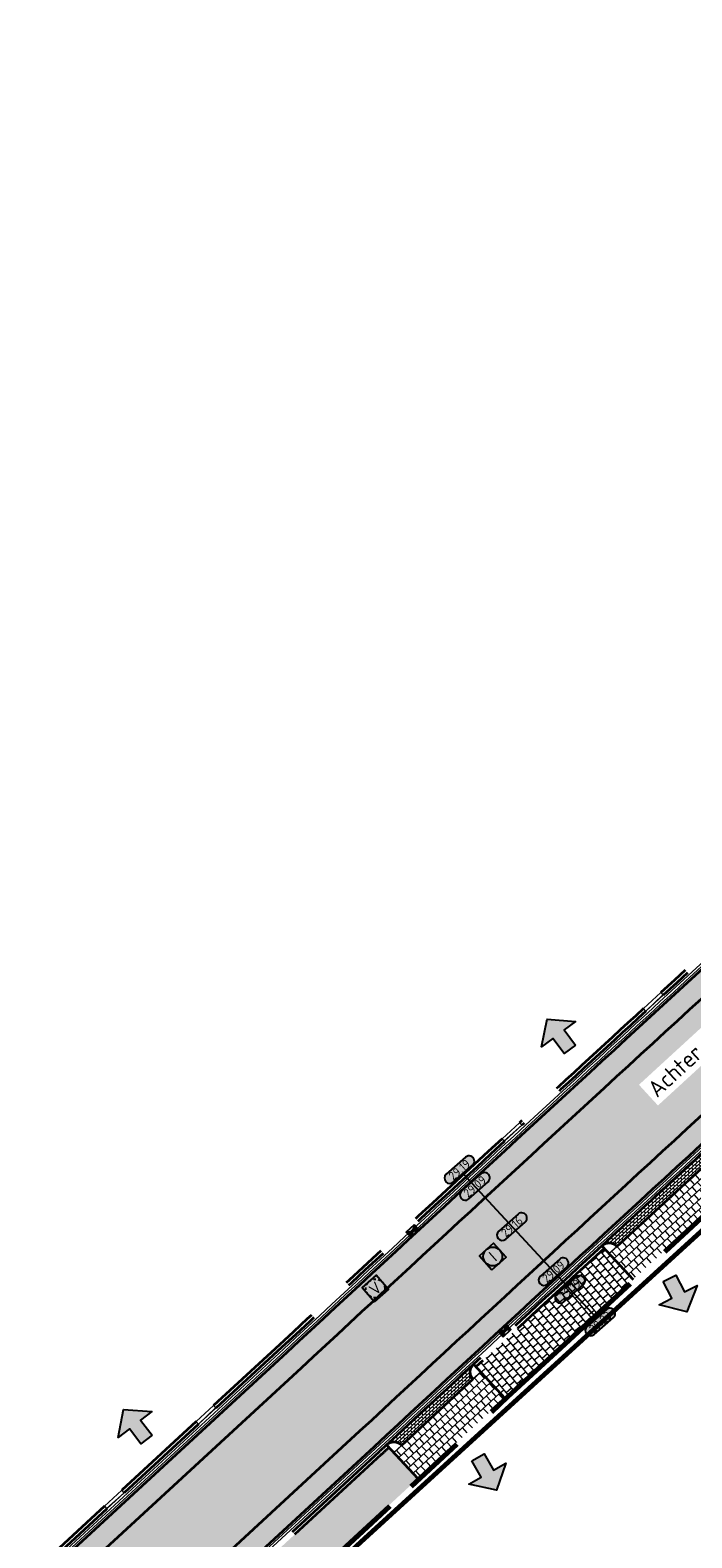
# Model space of a CAD drawing. Header units: metres. Extents: x 199937 to 201628, y 374508 to 375260.
# Tile 111 of 183: x 201421 to 201449, y 374797 to 374861. Entities that reach past the tile are written whole.
import ezdxf
from ezdxf.enums import TextEntityAlignment as Align

# ---------------------------------------------------------------- set-up
doc = ezdxf.new("R2010")
doc.units = ezdxf.units.M
doc.set_wipeout_variables(frame=1)
for name, pattern in [('HIDDENX2', [0.75, 0.5, -0.25]), ('VH-OPSLUITBAND_100X200', [16, 8, -2, 4, -2]), ('VH-TROTTOIRBAND_130-150', [15, 5, -2, 2, -2, 2, -2]), ('XX-PROJECTGRENS', [18, 12, -3, 0, -3])]:
    doc.linetypes.add(name, pattern=pattern)
doc.layers.add('000___INRIT-PIJL', color=252, linetype='Continuous')
for name, color, linetype, lineweight in [('B-WE-RI-VWA_RIOOLPUT_VALPUT-S', 20, 'Continuous', 25), ('N-WE-OG-HOOGTELIJN-G', 7, 'Continuous', 25), ('N-WE-RI-ITR_RIOOLPUT-S', 84, 'Continuous', 25), ('N-WE-RI-KOLK-S', 7, 'Continuous', 25), ('N-WE-VH-GOOT-G', 170, 'Continuous', 35), ('N-WE-VH-KANTOPSLUITING_OPSLUITBAND_100X200-G', 150, 'VH-OPSLUITBAND_100X200', 35), ('N-WE-VH-KANTOPSLUITING_TROTTOIRBAND_130 150-G', 210, 'VH-TROTTOIRBAND_130-150', 35), ('N-WE-VH-KANTOPSLUITING_TROTTOIRBAND_130 150_250_HOEKBLOK-S', 210, 'Continuous', 25), ('N-WE-VH-KANTOPSLUITING_TROTTOIRBAND_130 150_250_INRITVERLOOPBAND-G', 210, 'VH-TROTTOIRBAND_130-150', 35), ('N-WE-VH-KANTOPSLUITING_TROTTOIRBAND_130 150_250_INRITVERLOOPBAND-S', 210, 'Continuous', 25), ('N-WE-VH-KANTVERHARDING_STREKLAAG-G', 60, 'Continuous', 18), ('N-WE-VH-VERHARDING_BETONSTRAATSTEEN-G', 252, 'Continuous', 35), ('N-WE-VH-VERHARDING_TEGEL-A', 252, 'Continuous', 18), ('N-WE-VH-VERHARDING_TEGEL-G', 252, 'Continuous', 35), ('X-XX-AL-HOOGTELABEL-S', 7, 'Continuous', 25), ('X-XX-AL-T35', 50, 'Continuous', 35)]:
    doc.layers.add(name, color=color, linetype=linetype, lineweight=lineweight)
doc.layers.add('N-WE-KG-GRENS_PROJECT-G', color=7, linetype='XX-PROJECTGRENS', lineweight=35, transparency=0.45)
for name, color, linetype, lineweight, true_color in [('N-WE-VH-VERHARDING_BETONSTRAATSTEEN_GRIJS-A', 7, 'Continuous', 18, 0xa6a6a6), ('N-WE-VH-VERHARDING_BETONSTRAATSTEEN_HEIDE-A', 7, 'Continuous', 0, 0x986657), ('N-WE-VH-VERHARDING_BETONSTRAATSTEEN_ROOD-A', 7, 'Continuous', 0, 0xa92c0a)]:
    doc.layers.add(name, color=color, linetype=linetype, lineweight=lineweight, true_color=true_color)
doc.styles.add('NLCS-ISO', font='NLCS-ISO.ttf')
doc.styles.add('NLCS-ISO-ANNOTATIEF-T18', font='NLCS-ISO.ttf', dxfattribs={"height": 1.8})
doc.styles.add('NLCS-ISO-M200-T35', font='NLCS-ISO.ttf', dxfattribs={"height": 0.7000000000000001})
pattern_1 = [(131.98840534, (0, 0), (-0.2965746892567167, 0.01560300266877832), [0.63, -0.21]), (41.98840533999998, (-0.312177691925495, -0.2809716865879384), (-0.2965746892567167, 0.01560300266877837), [0.63, -0.21])]
pattern_2 = [(39.8044501, (201324.2607280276, 374708.3205235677), (0.1344447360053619, 0.307285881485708), [0.3, -0.3]), (129.8044501, (201324.2607280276, 374708.3205235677), (-0.2304701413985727, -0.1920508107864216), [])]

# ---------------------------------------------------------------- blocks, each defined once
blk = doc.blocks.new('inrit')
h = blk.add_hatch(color=256)
h.dxf.hatch_style = 1
h.paths.add_polyline_path([(0.3000000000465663, 1), (-0.300000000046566, 1), (-0.3000000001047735, 1.799999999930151), (-0.900000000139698, 1.799999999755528), (-2.328301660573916e-10, 2.599999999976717), (0.9000000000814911, 1.799999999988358), (0.2999999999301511, 1.799999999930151)])
at = {"color": 3, "flags": 128}
blk.add_lwpolyline([(0.3000000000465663, 1), (-0.300000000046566, 1), (-0.3000000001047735, 1.799999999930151), (-0.900000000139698, 1.799999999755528), (-2.328301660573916e-10, 2.599999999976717), (0.9000000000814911, 1.799999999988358), (0.2999999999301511, 1.799999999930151), (0.3000000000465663, 1)], dxfattribs=at)
blk = doc.blocks.new('SVH-TROTTOIRBAND HOEKBLOK_130 150X250_R450_H90UITW_HD-MM')
at = {"linetype": 'Continuous', "lineweight": 0}
for q in [(450.0000000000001, 449.9999999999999), (0, 0)]:
    blk.add_line((8.266365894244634e-14, 450), q, dxfattribs=at)
for radius in [450, 430]:
    blk.add_arc((8.266365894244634e-14, 450), radius, 270, 0, dxfattribs=at)
blk = doc.blocks.new('SVH-TROTTOIRBAND INRITVERLOOPBAND_130 150X250_LINKS_L1000_HD-MM')
at = {"linetype": 'Continuous', "lineweight": 0}
blk.add_line((0, 20), (1000, 1.13686837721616e-13), dxfattribs=at)
blk.add_lwpolyline([(0, 0), (1000, 1.13686837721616e-13), (1000, 150.0000000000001), (0, 150)], close=True, dxfattribs=at)
blk = doc.blocks.new('SVH-TROTTOIRBAND INRITVERLOOPBAND_130 150X250_RECHTS_L1000_HD-MM')
at = {"linetype": 'Continuous', "lineweight": 0}
blk.add_line((0, 20), (-1000, 1.13686837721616e-13), dxfattribs=at)
blk.add_lwpolyline([(0, 0), (-1000, 1.13686837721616e-13), (-1000, 150.0000000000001), (0, 150)], close=True, dxfattribs=at)
blk = doc.blocks.new('SRI-PUT_INSPECTIE-SO')
at = {"lineweight": -3, "flags": 128}
blk.add_lwpolyline([(-1.999999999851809, -2.000000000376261), (2.000000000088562, -2.000000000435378), (2.000000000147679, 1.999999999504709), (-2.00000000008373, 1.999999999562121)], close=True, dxfattribs=at)
at = {"lineweight": -3, "ltscale": 1.5}
blk.add_circle((0, -7.105427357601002e-14), 1.999999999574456, dxfattribs=at)
at = {"ltscale": 0.1, "style": 'NLCS-ISO'}
blk.add_text('I', height=2.5, dxfattribs=at).set_placement((-0.002795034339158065, -0.007140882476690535), align=Align.MIDDLE_CENTER)
blk = doc.blocks.new('SRI-PUT_VALPUT-SO')
at = {"lineweight": -3, "flags": 128}
blk.add_lwpolyline([(-1.999999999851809, -2.00000000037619), (2.000000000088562, -2.000000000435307), (2.000000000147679, 1.99999999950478), (-2.00000000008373, 1.999999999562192)], close=True, dxfattribs=at)
at = {"linetype": 'HIDDENX2', "lineweight": -3, "ltscale": 0.25}
blk.add_circle((0, 0), 1.999999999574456, dxfattribs=at)
at = {"ltscale": 0.1, "style": 'NLCS-ISO'}
blk.add_text('V', height=2.5, dxfattribs=at).set_placement((-0.002795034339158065, -0.007140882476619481), align=Align.MIDDLE_CENTER)
blk = doc.blocks.new('*U283')
h = blk.add_hatch(color=253)
h.dxf.hatch_style = 1
edge = h.paths.add_edge_path()
edge.add_line((2.726055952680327, 1.132202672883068), (-2.726055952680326, 1.132202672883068))
edge.add_arc((-2.726055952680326, 0), 1.132202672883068, 90, 270)
edge.add_line((-2.726055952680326, -1.132202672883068), (2.726055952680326, -1.132202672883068))
edge.add_arc((2.726055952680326, 3.697785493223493e-32), 1.132202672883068, 270, 450)
blk.add_lwpolyline([(2.726055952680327, 1.132202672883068), (-2.726055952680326, 1.132202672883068, 0.9999999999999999), (-2.726055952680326, -1.132202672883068), (2.726055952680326, -1.132202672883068, 0.9999999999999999)], format="xyb", close=True)
at = {"style": 'NLCS-ISO-ANNOTATIEF-T18'}
blk.add_attdef('HGT', text='', height=1.8, dxfattribs=at).set_placement((-0.002853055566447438, -0.0004570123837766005), align=Align.MIDDLE_CENTER)
blk = doc.blocks.new('N-SRI-KOLK_STRAAT_450X300-SO')
h = blk.add_hatch(color=256)
h.dxf.hatch_style = 1
h.paths.add_polyline_path([(-7.127631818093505e-14, 0.7499999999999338), (-1.125000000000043, 1.49999999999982), (-1.125000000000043, 4.75175454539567e-14)])
h.paths.add_polyline_path([(1.1249999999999, 4.75175454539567e-14), (1.1249999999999, 1.49999999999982), (-7.122080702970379e-14, 0.7499999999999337)])
for p, q in [((-1.125000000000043, 4.75175454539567e-14), (1.1249999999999, 1.49999999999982)), ((1.1249999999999, 4.75175454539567e-14), (-1.125000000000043, 1.49999999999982))]:
    blk.add_line(p, q)
at = {"flags": 128}
blk.add_lwpolyline([(-1.125000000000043, 4.75175454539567e-14), (1.1249999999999, 4.75175454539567e-14), (1.1249999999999, 1.49999999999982), (-1.125000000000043, 1.49999999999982)], close=True, dxfattribs=at)

msp = doc.modelspace()

# ---------------------------------------------------------------- hatches: boundary and pattern name
at = {"layer": 'N-WE-VH-VERHARDING_BETONSTRAATSTEEN_GRIJS-A'}
h = msp.add_hatch(dxfattribs=at)
h.set_pattern_fill('AVH-GRI_BSS_KEIFRMT_HALFST-SO', color=256, angle=132.5777054, pattern_type=2)
h.set_pattern_definition([(132.5777054, (201445.6558950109, 374809.0059632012), (-0.148359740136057, 0.006275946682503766), [0.105, -0.105]), (222.5777054, (201445.6558950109, 374809.0059632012), (0.07104189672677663, -0.0773178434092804), [])])
h.paths.add_polyline_path([(201451.9556251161, 374814.8072916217, -0.4142135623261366), (201451.9825220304, 374815.4431190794, 0.0005290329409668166), (201445.3507292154, 374809.3366803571, -0.4142135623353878), (201445.9866121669, 374809.3111289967)])
h = msp.add_hatch(dxfattribs=at)
h.set_pattern_fill('AVH-GRI_BSS_KEIFRMT_HALFST-SO', color=256, angle=132.7984486, pattern_type=2)
h.set_pattern_definition([(132.7984486, (201436.5426964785, 374800.5722297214), (-0.1483828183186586, 0.00570431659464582), [0.105, -0.105]), (222.7984486, (201436.5426964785, 374800.5722297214), (0.07133925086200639, -0.07704356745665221), [])])
h.paths.add_polyline_path([(201439.8936879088, 374803.6791441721, -0.4142135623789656), (201439.91813498, 374804.3150705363, 0.0002946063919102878), (201436.236567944, 374800.9020559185, -0.4142135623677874), (201436.8725226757, 374800.878358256)])
at = {"layer": 'N-WE-VH-VERHARDING_BETONSTRAATSTEEN_HEIDE-A', "true_color": 0x986657}
h = msp.add_hatch(dxfattribs=at)
h.set_pattern_fill('AVH-HEI_BSS_KEIFRMT_KEPER-SO', color=25, scale=2, angle=131.98840534, pattern_type=2)
h.set_pattern_definition(pattern_1)
edge = h.paths.add_edge_path()
edge.add_line((201484.8169957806, 374850.9099111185), (201484.2385597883, 374851.5994248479))
edge.add_arc((202028.4027777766, 374196.8057144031), 851.3926822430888, 129.7281674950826, 131.4353428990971)
edge.add_arc((204334.3267325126, 371678.468340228), 4265.852602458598, 132.2706193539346, 132.8719117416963)
edge.add_line((201432.0041286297, 374804.8115601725), (201422.4542805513, 374795.9921764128))
edge.add_line((201422.4542805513, 374795.9921764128), (201423.0648873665, 374795.3309961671))
edge.add_line((201423.0648873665, 374795.3309961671), (201432.61559587, 374804.1511745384))
edge.add_arc((204334.326732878, 371678.4683398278), 4264.952603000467, 132.2707075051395, 132.8719274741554, ccw=False)
edge.add_arc((202028.4027781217, 374196.8057139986), 850.4926827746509, 129.7278867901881, 131.434901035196, ccw=False)
h = msp.add_hatch(dxfattribs=at)
h.set_pattern_fill('AVH-HEI_BSS_KEIFRMT_KEPER-SO', color=25, scale=2, angle=131.98840534, pattern_type=2)
h.set_pattern_definition(pattern_1)
edge = h.paths.add_edge_path()
edge.add_line((201487.737937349, 374847.4280577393), (201487.1595012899, 374848.1175715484))
edge.add_arc((202028.402778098, 374196.8057139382), 846.847932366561, 129.7267439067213, 131.4331039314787)
edge.add_arc((204334.3267334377, 371678.4683392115), 4261.307853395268, 132.2710652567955, 132.8719912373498)
edge.add_line((201435.0918695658, 374801.4767966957), (201425.5376756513, 374792.6533995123))
edge.add_line((201425.5376756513, 374792.6533995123), (201426.1482824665, 374791.9922192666))
edge.add_line((201426.1482824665, 374791.9922192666), (201435.7033372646, 374800.816411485))
edge.add_arc((204334.3267344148, 371678.4683381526), 4260.407854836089, 132.2711537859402, 132.8720069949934, ccw=False)
edge.add_arc((202028.402777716, 374196.8057143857), 845.9479317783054, 129.7264601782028, 131.432658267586, ccw=False)
at = {"layer": 'N-WE-VH-VERHARDING_BETONSTRAATSTEEN_ROOD-A'}
h = msp.add_hatch(dxfattribs=at)
h.set_pattern_fill('AVH-ROO_BSS_KEIFRMT_KEPER-SO', color=36, scale=2, angle=86.98840534, pattern_type=2)
h.set_pattern_definition([(86.98840534, (201425.5376756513, 374792.6533995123), (-0.1986769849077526, 0.2207429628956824), [0.63, -0.21]), (356.98840534, (201425.1182557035, 374792.6754654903), (-0.1986769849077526, 0.2207429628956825), [0.63, -0.21])])
edge = h.paths.add_edge_path()
edge.add_line((201487.1595012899, 374848.1175715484), (201484.8169957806, 374850.9099111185))
edge.add_arc((202028.4027780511, 374196.8057140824), 850.4926826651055, 129.727886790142, 131.4349010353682)
edge.add_arc((204334.3267329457, 371678.4683397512), 4264.952603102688, 132.2707075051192, 132.8719274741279)
edge.add_line((201432.6155958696, 374804.151174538), (201423.0648873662, 374795.3309961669))
edge.add_line((201423.0648873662, 374795.3309961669), (201423.1139904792, 374795.2778260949))
edge.add_line((201423.1139904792, 374795.2778260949), (201425.5376756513, 374792.6533995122))
edge.add_line((201425.5376756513, 374792.6533995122), (201435.0918695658, 374801.4767966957))
edge.add_arc((204334.3267345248, 371678.4683380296), 4261.307855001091, 132.2710652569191, 132.8719912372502, ccw=False)
edge.add_arc((202028.4027779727, 374196.8057140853), 846.847932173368, 129.7267439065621, 131.4331039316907, ccw=False)
at = {"layer": 'N-WE-VH-VERHARDING_TEGEL-A'}
h = msp.add_hatch(dxfattribs=at)
h.set_pattern_fill('AVH-TEGEL_300X300_HALFST-SO', color=256, angle=132.5777054, pattern_type=2)
h.set_pattern_definition([(132.5777054, (201445.6558950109, 374809.0059632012), (-0.3134309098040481, 0.1194197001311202), [0.3, -0.3]), (222.5777054, (201445.6558950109, 374809.0059632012), (0.2029768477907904, -0.2209081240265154), [])])
h.paths.add_polyline_path([(201453.3018715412, 374814.0072162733), (201452.2869873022, 374815.1117568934), (201451.9556251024, 374814.8072916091), (201445.9866121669, 374809.3111289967), (201445.6558950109, 374809.0059632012), (201446.6731143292, 374807.9035726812, -0.0005290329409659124)])
h = msp.add_hatch(dxfattribs=at)
h.set_pattern_fill('AVH-TEGEL_300X300_HALFST-SO', color=256, scale=5, angle=39.8044501, pattern_type=2)
h.set_pattern_definition(pattern_2)
edge = h.paths.add_edge_path()
edge.add_line((201440.0200481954, 374804.2050082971), (201441.2472086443, 374802.8800595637))
edge.add_arc((202459.0619198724, 373708.9785545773), 1494.177796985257, 132.6529372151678, 132.9364807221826, ccw=False)
edge.add_line((201446.6731143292, 374807.9035726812), (201445.4524511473, 374809.2264413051))
edge.add_arc((204334.3267230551, 371678.4683504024), 4259.957838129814, 132.6989508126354, 132.7984485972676)
h = msp.add_hatch(dxfattribs=at)
h.set_pattern_fill('AVH-TEGEL_300X300_HALFST-SO', color=256, angle=132.7984486, pattern_type=2)
h.set_pattern_definition([(132.7984486, (201436.5426964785, 374800.5722297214), (-0.3138886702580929, 0.1182112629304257), [0.3, -0.3]), (222.7984486, (201436.5426964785, 374800.5722297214), (0.203826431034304, -0.2201244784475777), [])])
h.paths.add_polyline_path([(201441.2431737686, 374802.8844160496), (201440.223913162, 374803.9849195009), (201439.8936879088, 374803.6791441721), (201436.8725226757, 374800.878358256), (201436.5426964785, 374800.5722297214), (201437.5631249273, 374799.4728090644, -0.000294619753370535)])
h = msp.add_hatch(dxfattribs=at)
h.set_pattern_fill('AVH-TEGEL_300X300_HALFST-SO', color=256, scale=5, angle=39.8044501, pattern_type=2)
h.set_pattern_definition(pattern_2)
edge = h.paths.add_edge_path()
edge.add_line((201437.5631249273, 374799.4728090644), (201436.3386107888, 374800.7921138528))
edge.add_arc((204334.3255808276, 371678.4695810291), 4259.956159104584, 132.865967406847, 132.8720148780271)
edge.add_line((201436.0090711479, 374800.486218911), (201417.4942435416, 374783.3875835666))
edge.add_arc((201147.762117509, 375075.4481212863), 397.561036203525, 310.67592096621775, 312.723981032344, ccw=False)
edge.add_line((201406.8843439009, 374773.9345240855), (201408.0575474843, 374772.5693889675))
edge.add_arc((201147.762651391, 375075.4475157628), 399.3602291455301, 310.6759194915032, 312.7239783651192)
edge.add_line((201418.7154571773, 374782.0652230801), (201437.23200691, 374799.1654488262))
edge.add_arc((204334.3331770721, 371678.4613971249), 4258.167325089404, 132.8659674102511, 132.8720464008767, ccw=False)

# ---------------------------------------------------------------- linework, layer by layer
at = {"layer": 'N-WE-KG-GRENS_PROJECT-G', "const_width": 0.2}
msp.add_lwpolyline([(201477.6041772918, 374835.5521316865), (201435.0933453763, 374796.7361576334), (201418.4949586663, 374781.278803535), (201402.4598047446, 374767.3407086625), (201365.1921875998, 374735.9809668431, -0.05789403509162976)], format="xyb", dxfattribs=at)
at = {"layer": 'N-WE-OG-HOOGTELIJN-G'}
msp.add_lwpolyline([(201439.4978949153, 374812.3643016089), (201445.0922335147, 374806.3079590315)], dxfattribs=at)
at = {"layer": 'N-WE-VH-GOOT-G'}
for points in [[(201485.0080309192, 374852.2381277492, 0.007742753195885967), (201464.9728576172, 374835.0973596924, 0.002623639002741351), (201432.0041286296, 374804.8115601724), (201421.7196358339, 374795.3137243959)], [(201488.5074300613, 374848.066734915, 0.007740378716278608), (201468.6057712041, 374831.041644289, 0.002621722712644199), (201435.703337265, 374800.8164114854), (201425.4136377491, 374791.3137672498)]]:
    msp.add_lwpolyline(points, format="xyb", dxfattribs=at)
at = {"layer": 'N-WE-VH-KANTOPSLUITING_OPSLUITBAND_100X200-G'}
for points in [[(201354.4711253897, 374635.5437827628), (201322.4843430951, 374701.9610366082, -0.3770926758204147), (201324.2607280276, 374708.3205235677), (201349.9268229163, 374725.0337018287, 0.03086709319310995), (201364.972746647, 374736.2107439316), (201404.9020720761, 374769.8858837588, 0.0115299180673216), (201418.7154571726, 374782.0652230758), (201437.23200691, 374799.1654488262, -0.002620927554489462), (201470.1070218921, 374829.3656317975, -0.008043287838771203), (201490.7480674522, 374847.0008350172), (201500.315916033, 374855.027343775, -0.04418964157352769), (201510.8810093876, 374862.4066946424), (201510.9591788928, 374862.4515941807), (201514.5648008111, 374864.4686794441), (201520.2566502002, 374867.1399796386), (201530.617597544, 374871.9184724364)], [(201354.5612212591, 374635.5871732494), (201322.5744389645, 374702.0044270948, -0.3770926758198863), (201324.3152961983, 374708.236724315), (201349.981391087, 374724.9499025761, 0.03086709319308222), (201365.0372167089, 374736.1343004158), (201404.9665010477, 374769.8094055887, 0.01152988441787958), (201418.7833038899, 374781.9917600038), (201437.299947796, 374799.0920727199, -0.002620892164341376), (201470.1737437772, 374829.2911420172, -0.008043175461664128), (201490.8120664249, 374846.9239958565), (201500.3801860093, 374854.9507319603, -0.04418964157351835), (201510.9308165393, 374862.3199810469), (201511.0084952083, 374862.3645986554), (201514.6105128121, 374864.3796675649), (201520.2988338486, 374867.049311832), (201530.6594781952, 374871.8276648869)]]:
    msp.add_lwpolyline(points, format="xyb", dxfattribs=at)
at = {"layer": 'N-WE-VH-KANTOPSLUITING_TROTTOIRBAND_130 150-G'}
for points in [[(201456.999210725, 374828.4404398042, 0.0007267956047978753), (201447.8538408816, 374820.0622257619)], [(201457.1003659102, 374828.3296804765, 0.0007267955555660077), (201447.9553182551, 374819.9517615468)], [(201441.1305723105, 374813.8716435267, 0.0007531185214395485), (201431.6983950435, 374805.1417530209), (201428.9033632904, 374802.5605122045)], [(201441.2322857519, 374813.7613966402, 0.000753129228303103), (201431.8003062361, 374805.0316887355), (201429.005131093, 374802.4503154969)], [(201445.3507292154, 374809.3366803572, 0.0004341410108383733), (201439.9181349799, 374804.3150705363, 0.0004341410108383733)], [(201445.4524511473, 374809.2264413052, 0.0004341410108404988), (201440.0200481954, 374804.2050082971, 0.0004341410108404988)], [(201436.2365679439, 374800.9020559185, 2.637559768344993e-05), (201435.9071598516, 374800.5962831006), (201425.6171733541, 374791.0933738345)], [(201436.3386107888, 374800.7921138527, 2.638706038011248e-05), (201436.0090711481, 374800.4862189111), (201425.7189411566, 374790.9831771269)]]:
    msp.add_lwpolyline(points, format="xyb", dxfattribs=at)
for points in [[(201424.2851299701, 374798.2955258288), (201421.4143324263, 374795.6443145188)], [(201424.3868977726, 374798.1853291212), (201421.5161002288, 374795.5341178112)]]:
    msp.add_lwpolyline(points, dxfattribs=at)
at = {"layer": 'N-WE-VH-KANTOPSLUITING_TROTTOIRBAND_130 150_250_INRITVERLOOPBAND-G'}
for points in [[(201447.117546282, 374819.385564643, 0.0004183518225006), (201441.865574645, 374814.5497081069)], [(201447.2190236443, 374819.2751004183, 0.0004183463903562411), (201441.9672880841, 374814.4394612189)]]:
    msp.add_lwpolyline(points, format="xyb", dxfattribs=at)
for points in [[(201428.1687185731, 374801.8820601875), (201425.0197746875, 374798.9739778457)], [(201428.2704863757, 374801.7718634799), (201425.1215424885, 374798.8637811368)]]:
    msp.add_lwpolyline(points, dxfattribs=at)
at = {"layer": 'N-WE-VH-KANTVERHARDING_STREKLAAG-G'}
for points in [[(201484.8794888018, 374852.3913539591, 0.007742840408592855), (201464.8394097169, 374835.2463354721, 0.002623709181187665), (201431.8682470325, 374804.9583125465), (201421.5839454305, 374795.4606533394)], [(201484.9437598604, 374852.3147408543, 0.00774279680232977), (201464.9061336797, 374835.1718475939, 0.00262367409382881), (201431.9361878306, 374804.884936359), (201421.6517906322, 374795.3871888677)], [(201488.5717011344, 374847.9901217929, 0.007740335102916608), (201468.6724937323, 374830.9671550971, 0.002621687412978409), (201435.7712781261, 374800.7430353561), (201425.4814829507, 374791.240302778)], [(201488.6359722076, 374847.9135086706, 0.007740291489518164), (201468.7392162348, 374830.8926658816, 0.002621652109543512), (201435.8392189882, 374800.6696592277), (201425.5493281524, 374791.1668383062)]]:
    msp.add_lwpolyline(points, format="xyb", dxfattribs=at)
at = {"layer": 'N-WE-VH-VERHARDING_BETONSTRAATSTEEN-G'}
for points in [[(201484.8169957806, 374850.9099111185, 0.007448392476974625), (201465.573371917, 374834.4269675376, 0.002623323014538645), (201432.6155958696, 374804.151174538), (201423.0648873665, 374795.3309961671)], [(201487.1595012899, 374848.1175715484, 0.007445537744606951), (201468.0052673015, 374831.7120459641, 0.00262204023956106), (201435.0918695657, 374801.4767966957), (201425.5376756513, 374792.6533995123)]]:
    msp.add_lwpolyline(points, format="xyb", dxfattribs=at)
for points in [[(201445.3507292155, 374809.3366803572, -0.4142135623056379), (201445.9866121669, 374809.3111289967), (201451.9556251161, 374814.8072916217, -0.4142135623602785), (201451.9825220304, 374815.4431190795, 0.0005290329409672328)], [(201436.236567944, 374800.9020559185, -0.4142135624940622), (201436.8725226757, 374800.878358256), (201439.8936879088, 374803.6791441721, -0.414213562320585), (201439.9181349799, 374804.3150705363, 0.0002946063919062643)]]:
    msp.add_lwpolyline(points, format="xyb", close=True, dxfattribs=at)
at = {"layer": 'N-WE-VH-VERHARDING_TEGEL-G'}
for points in [[(201445.3507292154, 374809.3366803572), (201446.6731143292, 374807.9035726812)], [(201439.9181349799, 374804.3150705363), (201441.2472086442, 374802.8800595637)], [(201436.2365679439, 374800.9020559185), (201437.5631249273, 374799.4728090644)]]:
    msp.add_lwpolyline(points, dxfattribs=at)

# ---------------------------------------------------------------- block references
at = {"layer": '000___INRIT-PIJL'}
for p, rotation in [((201444.5947496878, 374816.8574576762, 29.114820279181), 36.64594177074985), ((201447.7657036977, 374808.8505017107, 29.26421775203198), 207.0194786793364), ((201426.6798342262, 374800.3399894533, 29.0595243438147), 37.82076001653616), ((201439.6115751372, 374801.2439052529), 209.5470056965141)]:
    msp.add_blockref('inrit', p, dxfattribs=dict(at, rotation=rotation))
at = {"layer": 'B-WE-RI-VWA_RIOOLPUT_VALPUT-S', "xscale": 0.2, "yscale": 0.2, "zscale": 0.2, "rotation": 41.02548644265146}
msp.add_blockref('SRI-PUT_VALPUT-SO', (201435.7586207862, 374807.5246830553, 29.07255588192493), dxfattribs=at)
at = {"layer": 'N-WE-RI-ITR_RIOOLPUT-S', "xscale": 0.2, "yscale": 0.2, "zscale": 0.2, "rotation": 41.55268238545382}
msp.add_blockref('SRI-PUT_INSPECTIE-SO', (201440.7326940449, 374808.8808922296), dxfattribs=at)
at = {"layer": 'N-WE-RI-KOLK-S', "xscale": 0.2, "yscale": 0.2, "zscale": 0.2}
for p, rotation in [((201437.2321832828, 374810.0655685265), 222.7756693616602), ((201441.3371029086, 374805.6283799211), 42.7689185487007)]:
    msp.add_blockref('N-SRI-KOLK_STRAAT_450X300-SO', p, dxfattribs=dict(at, rotation=rotation))
at = {"layer": 'N-WE-VH-KANTOPSLUITING_TROTTOIRBAND_130 150_250_HOEKBLOK-S', "xscale": 0.001, "yscale": 0.001, "zscale": 0.001}
for p, rotation in [((201445.9866121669, 374809.3111289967), 132.6989508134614), ((201439.9181349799, 374804.3150705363), 222.7984486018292), ((201436.8725226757, 374800.878358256), 132.8659674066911)]:
    msp.add_blockref('SVH-TROTTOIRBAND HOEKBLOK_130 150X250_R450_H90UITW_HD-MM', p, dxfattribs=dict(at, rotation=rotation))
at = {"layer": 'N-WE-VH-KANTOPSLUITING_TROTTOIRBAND_130 150_250_INRITVERLOOPBAND-S', "xscale": 0.001, "yscale": 0.001, "zscale": 0.001}
for name, p, rotation in [('SVH-TROTTOIRBAND INRITVERLOOPBAND_130 150X250_RECHTS_L1000_HD-MM', (201447.9554518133, 374819.9516161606), 42.57196725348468), ('SVH-TROTTOIRBAND INRITVERLOOPBAND_130 150X250_LINKS_L1000_HD-MM', (201441.2323088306, 374813.7613716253), 42.69453692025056), ('SVH-TROTTOIRBAND INRITVERLOOPBAND_130 150X250_RECHTS_L1000_HD-MM', (201429.005131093, 374802.4503154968), 42.72279629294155), ('SVH-TROTTOIRBAND INRITVERLOOPBAND_130 150X250_LINKS_L1000_HD-MM', (201424.3868977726, 374798.1853291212), 42.72279628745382)]:
    msp.add_blockref(name, p, dxfattribs=dict(at, rotation=rotation))
at = {"layer": 'X-XX-AL-HOOGTELABEL-S', "xscale": 0.2, "yscale": 0.2, "zscale": 0.2, "rotation": 41.39195543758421}
for p, values in [((201439.3200560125, 374812.559043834), {'HGT': '29.19'}), ((201439.9734489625, 374811.8494743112), {'HGT': '29.09'}), ((201441.5452327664, 374810.1478859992), {'HGT': '29.16'}), ((201443.3073645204, 374808.240230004), {'HGT': '29.09'}), ((201444.0055849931, 374807.484347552), {'HGT': '29.19'}), ((201445.2869797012, 374806.1026137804), {'HGT': '29.23'})]:
    msp.add_blockref('*U283', p, dxfattribs=at).add_auto_attribs(values)

# ---------------------------------------------------------------- next in the draw order: wipeouts: each hides what was drawn before it
msp.add_wipeout([(201447.73026694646, 374815.2799132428), (201453.3001719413, 374820.3916407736), (201452.49518959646, 374821.2687757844), (201446.92528460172, 374816.1570482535)]).dxf.layer = 'X-XX-AL-T35'

# ---------------------------------------------------------------- next in the draw order: texts
at = {"layer": 'X-XX-AL-T35', "style": 'NLCS-ISO-M200-T35'}
msp.add_text('Achter de Hoven', height=0.7, rotation=42.54386301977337, dxfattribs=at).set_placement((201447.693183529, 374815.5791371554))

doc.saveas('drawing.dxf')
